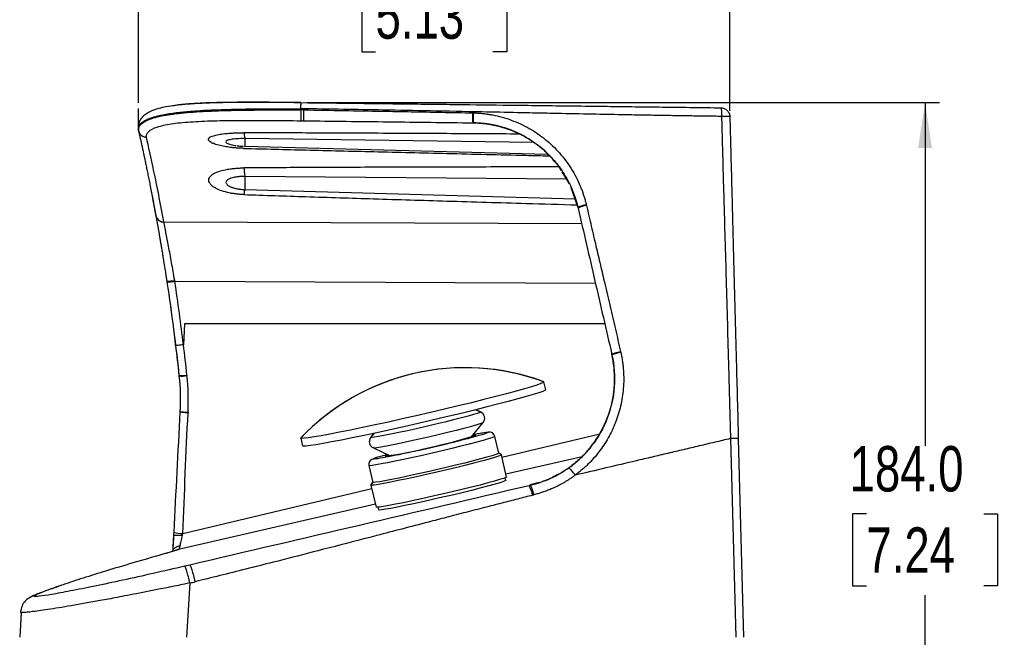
# Model space of a CAD drawing. Header units: millimetres. Extents: x 0 to 1118, y 0 to 864.
# Tile 53 of 67: x 761 to 978, y 445 to 581. Entities that reach past the tile are written whole.
import ezdxf

# ---------------------------------------------------------------- set-up
doc = ezdxf.new("R2010")
doc.units = ezdxf.units.MM
doc.layers.add('DIMENSIONS', color=140, linetype='Continuous', lineweight=25)
doc.styles.add('SLDTEXTSTYLE0', font='TXT', dxfattribs={"width": 0.75})
doc.dimstyles.new('SLDDIMSTYLE0', dxfattribs={"dimtxt": 10, "dimasz": 10, "dimexe": 0, "dimexo": 0.0625, "dimgap": 2.5, "dimtad": 0, "dimtih": 1, "dimtoh": 1, "dimdec": 1, "dimrnd": 1e-09, "dimzin": 4, "dimdsep": 46, "dimtxsty": 'SLDTEXTSTYLE0', "dimsah": 1, "dimcen": 0.09, "dimadec": 0, "dimazin": 1, "dimtfac": 1, "dimtdec": 1, "dimtofl": 0, "dimtmove": 0, "dimatfit": 3, "dimfxl": 0, "dimfrac": 2, "dimtolj": 1, "dimtzin": 12, "dimarcsym": 0})
doc.dimstyles.new('SLDDIMSTYLE2', dxfattribs={"dimtxt": 10, "dimasz": 10, "dimexe": 0, "dimexo": 0.0625, "dimgap": 2.5, "dimtad": 0, "dimtih": 1, "dimtoh": 1, "dimdec": 1, "dimrnd": 1e-09, "dimzin": 12, "dimdsep": 46, "dimtxsty": 'SLDTEXTSTYLE0', "dimsah": 1, "dimcen": 0.09, "dimadec": 0, "dimazin": 3, "dimtfac": 1, "dimtdec": 1, "dimtofl": 0, "dimtmove": 0, "dimatfit": 3, "dimfxl": 0, "dimfrac": 2, "dimtolj": 1, "dimtzin": 12, "dimarcsym": 0})

# ---------------------------------------------------------------- blocks, each defined once
blk = doc.blocks.new('_D_14')
at = {"layer": 'DIMENSIONS'}
for p, q in [((787.2, 562.44), (787.2, 591.2)), ((917.45, 560.64), (917.45, 591.2)), ((787.2, 588.03), (831.27, 588.03)), ((839.39, 589.5), (836.35, 589.5)), ((836.35, 589.5), (836.35, 573.63)), ((865.26, 589.5), (868.3, 589.5)), ((868.3, 589.5), (868.3, 573.63)), ((917.45, 588.03), (873.38, 588.03)), ((836.35, 573.63), (839.39, 573.63)), ((868.3, 573.63), (865.26, 573.63))]:
    blk.add_line(p, q, dxfattribs=at)
for points in [[(787.2, 588.03), (797.2, 586.49), (797.2, 589.57)], [(917.45, 588.03), (907.45, 589.57), (907.45, 586.49)]]:
    blk.add_solid(points, dxfattribs=at)
at = {"layer": 'DIMENSIONS', "char_height": 10, "attachment_point": 1, "style": 'SLDTEXTSTYLE0'}
for s, insert in [('130.2', (835.7, 604.42)), ('5.13', (839.39, 586.52))]:
    blk.add_mtext(s, dxfattribs=dict(at, insert=insert))
blk = doc.blocks.new('_D_15')
at = {"layer": 'DIMENSIONS'}
for p, q in [((824.24, 562.45), (963.63, 562.45)), ((960.46, 562.45), (960.46, 486.88)), ((947.53, 471.92), (944.48, 471.92)), ((944.48, 471.92), (944.48, 456.04)), ((973.39, 471.92), (976.43, 471.92)), ((976.43, 471.92), (976.43, 456.04)), ((944.48, 456.04), (947.53, 456.04)), ((976.43, 456.04), (973.39, 456.04)), ((960.46, 378.43), (960.46, 454.01)), ((919.72, 378.43), (963.63, 378.43))]:
    blk.add_line(p, q, dxfattribs=at)
for points in [[(960.46, 562.45), (958.92, 552.45), (961.99, 552.45)], [(960.46, 378.43), (961.99, 388.43), (958.92, 388.43)]]:
    blk.add_solid(points, dxfattribs=at)
at = {"layer": 'DIMENSIONS', "char_height": 10, "attachment_point": 1, "style": 'SLDTEXTSTYLE0'}
for s, insert in [('184.0', (943.83, 486.84)), ('7.24', (947.53, 468.93))]:
    blk.add_mtext(s, dxfattribs=dict(at, insert=insert))

msp = doc.modelspace()

# ---------------------------------------------------------------- linework, layer by layer
for p, q in [((822.97, 562.46), (822.95, 562.4)), ((823.53, 560.85), (822.92, 560.86)), ((822.98, 558.46), (823.59, 558.45)), ((787.17, 556.92), (787.14, 556.7)), ((874.11, 553.68), (810.58, 554.54)), ((810.38, 552.38), (810.39, 552.41)), ((810.54, 552.73), (810.55, 552.76)), ((810.58, 552.83), (877.3, 551.08)), ((880.33, 547.49), (879.84, 548.31)), ((882.09, 544.58), (880.5, 547.22)), ((881.6, 545.61), (810.58, 546.21)), ((810.58, 543.31), (883.38, 541.3)), ((883.9, 539.64), (882.47, 543.77)), ((790.28, 541.35), (791.02, 537.41)), ((883.97, 539.41), (884.02, 539.21)), ((883.97, 539.41), (883.97, 539.41)), ((791.02, 537.41), (791.08, 537.07)), ((884.82, 535.76), (792.77, 536.15)), ((887.85, 522.61), (795.18, 523.06)), ((797.32, 513.73), (797.08, 509.12)), ((889.9, 513.73), (797.32, 513.73)), ((796.08, 502.4), (796.09, 502.28)), ((797.84, 502.47), (797.85, 502.35)), ((876.45, 501), (876.5, 500.97)), ((876.89, 499.25), (876.5, 500.97)), ((861.48, 494.82), (862.54, 494.34)), ((862.53, 494.35), (861.49, 494.82)), ((798.09, 494.27), (798.09, 494.14)), ((862.53, 494.35), (862.54, 494.34)), ((860.46, 488.83), (863.07, 492)), ((822.91, 488.59), (822.93, 488.64)), ((822.91, 488.59), (823.3, 486.87)), ((839.09, 489.65), (838.36, 488.77)), ((838.36, 488.75), (839.1, 489.65)), ((838.36, 488.75), (838.37, 488.78)), ((866.53, 485.27), (865.67, 488.97)), ((867.24, 484.38), (888.77, 489.52)), ((917.58, 488.48), (918.73, 444.73)), ((919.31, 488.43), (920.45, 444.73)), ((838.91, 486.42), (842.65, 484.72)), ((867.11, 484.91), (866.52, 485.28)), ((867.13, 484.89), (866.53, 485.27)), ((867.11, 484.91), (867.13, 484.89)), ((868.25, 480.02), (867.13, 484.89)), ((884.91, 484.5), (868.11, 480.64)), ((837.9, 482.55), (838.76, 478.85)), ((868.07, 479.26), (867.93, 479.84)), ((796.93, 467.6), (838.55, 477.53)), ((838.76, 478.85), (838.38, 478.25)), ((838.38, 478.25), (838.39, 478.27)), ((838.38, 478.25), (839.51, 473.38)), ((838.75, 478.86), (838.39, 478.27)), ((873.24, 478.11), (873.49, 478.17)), ((875.42, 478.81), (873.46, 478.27)), ((873.49, 478.17), (873.46, 478.27)), ((874, 476.02), (874.24, 476.08)), ((839.35, 474.04), (795.98, 464.09)), ((839.87, 473.36), (840.01, 472.78)), ((794.87, 466.94), (794.83, 466.3)), ((794.94, 467.13), (794.88, 467.12)), ((795.62, 463.97), (795.6, 463.96)), ((795.69, 464), (795.98, 464.09)), ((798.49, 460.65), (797.38, 460.39)), ((798.51, 456.7), (797.72, 444.73)), ((764.13, 453.95), (764.04, 453.91)), ((764.65, 454.11), (764.06, 453.87)), ((764.15, 453.91), (764.73, 454.14)), ((764.73, 454.14), (764.65, 454.11)), ((761.35, 450.22), (761, 444.74)), ((761.34, 450.1), (761, 444.74)), ((761.26, 450.24), (761.2, 450.15))]:
    msp.add_line(p, q)
at = {"flags": 128}
for points in [[(876.5, 500.97), (876.34, 500.82), (875.82, 500.59), (874.95, 500.28), (873.74, 499.9), (872.21, 499.45), (870.36, 498.93), (868.24, 498.36), (865.87, 497.74), (863.28, 497.08), (860.51, 496.39), (857.59, 495.68), (854.56, 494.95), (851.47, 494.23), (848.36, 493.51), (845.26, 492.8), (842.22, 492.13), (839.28, 491.49), (836.49, 490.89), (833.87, 490.35), (831.47, 489.87), (829.31, 489.45), (827.43, 489.1), (825.85, 488.84), (824.6, 488.65), (823.68, 488.54), (823.11, 488.52), (822.91, 488.59)], [(876.89, 499.25), (876.74, 499.11), (876.22, 498.88), (875.35, 498.57), (874.14, 498.19), (872.6, 497.73), (870.76, 497.22), (868.64, 496.65), (866.27, 496.03), (863.68, 495.37), (860.91, 494.68), (857.99, 493.97), (854.96, 493.24), (851.87, 492.51), (848.75, 491.79), (845.65, 491.09), (842.62, 490.42), (839.68, 489.78), (836.88, 489.18), (834.27, 488.64), (831.86, 488.15), (829.71, 487.74), (827.83, 487.39), (826.25, 487.12), (824.99, 486.94), (824.08, 486.83), (823.51, 486.81), (823.3, 486.87)], [(862.54, 494.34), (862.38, 494.23), (861.85, 494.03), (860.97, 493.76), (859.78, 493.42), (858.3, 493.03), (856.58, 492.59), (854.68, 492.11), (852.64, 491.63), (850.55, 491.13), (848.44, 490.65), (846.4, 490.2), (844.49, 489.79), (842.75, 489.43), (841.25, 489.14), (840.02, 488.92), (839.12, 488.78), (838.56, 488.72), (838.36, 488.75)], [(863.07, 492), (862.91, 491.91), (862.38, 491.71), (861.51, 491.44), (860.31, 491.1), (858.83, 490.71), (857.12, 490.27), (855.21, 489.8), (853.18, 489.31), (851.08, 488.82), (848.98, 488.34), (846.94, 487.89), (845.02, 487.47), (843.28, 487.12), (841.78, 486.82), (840.56, 486.6), (839.65, 486.46), (839.09, 486.4), (838.91, 486.42)], [(865.67, 488.97), (865.52, 488.85), (865.02, 488.67), (864.21, 488.4), (863.08, 488.08), (861.68, 487.69), (860.04, 487.26), (858.19, 486.8), (856.18, 486.3), (854.07, 485.8), (851.9, 485.29), (849.72, 484.79), (847.6, 484.32), (845.58, 483.88), (843.71, 483.49), (842.05, 483.16), (840.62, 482.89), (839.46, 482.69), (838.62, 482.56), (838.09, 482.52), (837.9, 482.55)], [(861.5, 489.24), (861.3, 489.26), (860.76, 489.2)], [(867.13, 484.89), (866.97, 484.78), (866.46, 484.58), (865.61, 484.31), (864.45, 483.97), (863, 483.58), (861.29, 483.13), (859.38, 482.65), (857.3, 482.13), (855.11, 481.61), (852.87, 481.08), (850.62, 480.57), (848.42, 480.08), (846.33, 479.63), (844.4, 479.23), (842.67, 478.88), (841.19, 478.6), (840, 478.39), (839.12, 478.26), (838.58, 478.22), (838.38, 478.25)], [(866.53, 485.27), (866.37, 485.15), (865.88, 484.96), (865.06, 484.7), (863.94, 484.38), (862.54, 483.99), (860.89, 483.56), (859.04, 483.1), (857.04, 482.6), (854.92, 482.1), (852.75, 481.59), (850.58, 481.09), (848.45, 480.62), (846.43, 480.18), (844.57, 479.79), (842.9, 479.46), (841.47, 479.19), (840.32, 478.99), (839.47, 478.86), (838.94, 478.82), (838.76, 478.85)], [(842.22, 484.91), (841.71, 484.73), (841.53, 484.62)], [(868.25, 480.02), (868.09, 479.91), (867.58, 479.71), (866.73, 479.44), (865.57, 479.1), (864.12, 478.71), (862.42, 478.26), (860.5, 477.78), (858.43, 477.27), (856.24, 476.74), (853.99, 476.22), (851.74, 475.7), (849.54, 475.21), (847.45, 474.76), (845.52, 474.36), (843.8, 474.01), (842.32, 473.73), (841.12, 473.52), (840.25, 473.4), (839.7, 473.35), (839.51, 473.38)], [(868.07, 479.26), (867.91, 479.15), (867.41, 478.96), (866.59, 478.69), (865.45, 478.36), (864.03, 477.98), (862.37, 477.54), (860.5, 477.07), (858.48, 476.57), (856.34, 476.06), (854.15, 475.55), (851.95, 475.04), (849.8, 474.57), (847.76, 474.13), (845.88, 473.73), (844.19, 473.39), (842.75, 473.12), (841.58, 472.92), (840.73, 472.79), (840.2, 472.75), (840.01, 472.78)], [(795.92, 464.07), (795.6, 463.96), (795.6, 463.96)]]:
    msp.add_lwpolyline(points, dxfattribs=at)
for centre, radius, start, end in [((886.59, 534.41), 5.44, 97.7257, 118.1825), ((792.63, 537.85), 1.66, 193.3339, 274.5646), ((792.64, 537.81), 1.66, 193.3358, 274.5746), ((793.91, 528.6), 5.43, 264.5274, 283.0974), ((895.18, 497.07), 10.53, 99.6603, 110.632), ((859.1, 454.11), 50, 69.691, 136.3243), ((859.11, 454.06), 50.02, 69.6576, 103.0088), ((796.71, 508.97), 6.6, 264.5098, 279.836), ((796.72, 508.84), 6.59, 264.4889, 279.8283), ((859.11, 454.06), 50.02, 103.0064, 136.3576), ((861.92, 492.97), 1.5, 13.3919, 65.5295), ((839.51, 487.8), 1.5, 140.4851, 193.3837), ((824.25, 604.96), 121.58, 278.1714, 287.8439), ((864.5, 488.7), 1.2, 13.0242, 103.0242), ((839.07, 482.82), 1.2, 102.9911, 192.991), ((867.71, 474.94), 6.37, 9.7663, 29.8136), ((796.69, 473.95), 6.35, 253.7509, 272.1221)]:
    msp.add_arc(centre, radius, start, end)
for points, knots in [([(816.52, 562.47), (814.8, 562.48), (811.4, 562.5), (806.81, 562.47), (802.49, 562.37), (798.71, 562.18), (795.58, 561.89), (793.33, 561.56), (791.76, 561.21), (790.49, 560.82), (789.39, 560.34), (788.41, 559.7), (787.64, 558.89), (787.12, 557.89), (787.14, 557.13), (787.16, 556.75)], [0, 0, 0, 0, 0.105521, 0.208676, 0.302753, 0.413957, 0.508903, 0.587504, 0.649674, 0.699254, 0.757619, 0.809459, 0.86834, 0.934277, 1, 1, 1, 1]), ([(822.97, 562.46), (821.51, 562.47), (818.56, 562.5), (814.21, 562.53), (809.94, 562.53), (805.85, 562.49), (802.01, 562.39), (798.58, 562.19), (796.13, 561.99), (795.04, 561.79), (794.75, 561.74)], [0, 0, 0, 0, 0.127914, 0.258411, 0.391491, 0.528645, 0.668057, 0.808997, 0.950357, 1, 1, 1, 1]), ([(796.97, 562.02), (796.88, 562.01), (796.56, 561.99), (796.28, 561.94), (796.07, 561.91)], [0, 0, 0, 0, 0.268934, 1, 1, 1, 1]), ([(822.95, 562.42), (820.88, 562.44), (818.69, 562.47), (816.63, 562.47), (816.52, 562.47)], [0, 0, 0, 0, 0.94757, 1, 1, 1, 1]), ([(822.95, 562.4), (822.95, 562.4), (822.94, 562.37), (822.91, 562.13), (822.88, 561.7), (822.87, 561.31), (822.86, 561.12)], [0, 0, 0, 0, 0.078921, 0.3837952, 0.6960945, 1, 1, 1, 1]), ([(822.97, 562.46), (827.2, 562.41), (834.79, 562.32), (844.3, 562.2), (851.48, 562.12), (859.19, 562.03), (867.17, 561.93), (875.23, 561.83), (881.62, 561.75), (887.91, 561.67), (894.25, 561.59), (900.32, 561.51), (905.34, 561.45), (909.35, 561.4), (912.43, 561.36), (914.46, 561.33), (915.48, 561.32)], [0, 0, 0, 0, 0.137134, 0.246337, 0.308279, 0.370049, 0.49657, 0.567236, 0.63136, 0.703631, 0.771089, 0.836829, 0.900213, 0.933859, 0.96712, 1, 1, 1, 1]), ([(787.18, 556.3), (787.17, 556.34), (787.16, 556.43), (787.14, 556.56), (787.14, 556.69), (787.15, 556.82), (787.17, 556.95), (787.21, 557.08), (787.25, 557.22), (787.31, 557.35), (787.39, 557.48), (787.48, 557.61), (787.58, 557.74), (787.71, 557.87), (787.85, 558), (788, 558.12), (788.17, 558.25), (788.37, 558.38), (788.58, 558.5), (788.81, 558.62), (789.06, 558.74), (789.4, 558.9), (789.9, 559.09), (790.6, 559.31), (791.48, 559.55), (793.01, 559.89), (794.88, 560.18), (797.45, 560.46), (799.95, 560.67), (803.02, 560.84), (806.05, 560.95), (808.46, 561.01), (810.22, 561.04), (811.37, 561.06), (812.53, 561.08), (813.69, 561.09), (814.85, 561.1), (816.01, 561.11), (817.17, 561.12), (818.32, 561.12), (819.47, 561.12), (820.61, 561.12), (821.74, 561.12), (822.49, 561.12), (822.86, 561.12)], [0, 0, 0, 0, 0.010271, 0.020738, 0.031401, 0.04226, 0.053313, 0.064562, 0.076004, 0.087639, 0.099466, 0.111485, 0.123695, 0.136097, 0.148691, 0.161478, 0.174457, 0.18763, 0.200996, 0.214555, 0.228308, 0.242253, 0.268596, 0.298566, 0.332163, 0.369387, 0.458423, 0.498922, 0.571346, 0.63834, 0.699905, 0.756022, 0.777559, 0.798877, 0.819976, 0.840856, 0.861518, 0.881962, 0.90219, 0.922202, 0.941992, 0.961557, 0.980894, 1, 1, 1, 1]), ([(787.2, 556.23), (787.19, 556.27), (787.18, 556.36), (787.17, 556.48), (787.18, 556.61), (787.19, 556.74), (787.22, 556.86), (787.26, 556.98), (787.3, 557.11), (787.37, 557.23), (787.44, 557.35), (787.53, 557.47), (787.76, 557.76), (788.3, 558.2), (789.2, 558.64), (790.12, 558.98), (791.14, 559.28), (792.65, 559.62), (794.77, 559.96), (797.19, 560.23), (799.88, 560.44), (802.83, 560.6), (805.95, 560.71), (809.23, 560.79), (812.56, 560.83), (815.25, 560.85), (817.17, 560.86), (818.33, 560.86), (819.49, 560.86), (820.64, 560.86), (821.79, 560.86), (822.55, 560.86), (822.92, 560.86)], [0, 0, 0, 0, 0.010267, 0.020645, 0.031136, 0.041739, 0.052454, 0.063281, 0.074221, 0.085274, 0.096438, 0.107715, 0.119103, 0.178018, 0.242361, 0.272877, 0.305552, 0.369576, 0.434219, 0.499191, 0.564175, 0.628853, 0.695008, 0.756262, 0.819617, 0.880057, 0.90054, 0.920836, 0.940937, 0.960836, 0.980526, 1, 1, 1, 1]), ([(915.61, 559.42), (915.07, 559.43), (913.98, 559.44), (912.35, 559.47), (910.7, 559.49), (909.04, 559.51), (907.37, 559.54), (905.7, 559.57), (904.01, 559.59), (902.31, 559.62), (900.61, 559.65), (898.89, 559.68), (897.17, 559.71), (895.43, 559.74), (892.1, 559.8), (886.75, 559.9), (880.54, 560.03), (875.05, 560.14), (869.53, 560.26), (861.65, 560.42), (851.78, 560.62), (841.59, 560.81), (832.08, 560.98), (826.01, 561.07), (822.86, 561.12)], [0, 0, 0, 0, 0.017577, 0.035257, 0.053038, 0.07092, 0.088901, 0.106982, 0.125162, 0.143443, 0.161825, 0.180309, 0.198896, 0.21759, 0.236392, 0.306659, 0.390205, 0.437194, 0.48415, 0.568695, 0.692024, 0.803753, 0.898184, 1, 1, 1, 1]), ([(822.92, 560.86), (822.92, 560.87), (822.92, 560.89), (822.91, 560.93), (822.89, 560.99), (822.88, 561.04), (822.87, 561.09), (822.87, 561.11), (822.86, 561.12)], [0, 0, 0, 0, 0.107645, 0.246895, 0.49437, 0.745318, 0.889964, 1, 1, 1, 1]), ([(822.92, 560.86), (822.92, 560.63), (822.91, 560.35), (822.91, 559.78), (822.91, 559.48), (822.92, 558.98), (822.93, 558.78), (822.95, 558.52), (822.97, 558.47), (822.98, 558.46)], [0, 0, 0, 0, 0.25, 0.25, 0.5, 0.5, 0.75, 0.75, 1, 1, 1, 1]), ([(823.53, 560.85), (823.53, 560.62), (823.52, 560.34), (823.52, 559.77), (823.52, 559.48), (823.53, 558.97), (823.54, 558.77), (823.56, 558.51), (823.58, 558.46), (823.59, 558.45)], [0, 0, 0, 0, 0.25, 0.25, 0.5, 0.5, 0.75, 0.75, 1, 1, 1, 1]), ([(823.53, 560.85), (826.52, 560.8), (832.28, 560.71), (840.18, 560.58), (847.32, 560.45), (853.99, 560.33), (858.53, 560.24), (860.84, 560.2)], [0, 0, 0, 0, 0.2400375, 0.4634596, 0.635496, 0.8142168, 1, 1, 1, 1]), ([(860.89, 558.01), (860.88, 558.01), (860.87, 558.06), (860.85, 558.28), (860.84, 558.45), (860.83, 558.89), (860.83, 559.16), (860.83, 559.7), (860.83, 559.96), (860.84, 560.2)], [0, 0, 0, 0, 0.25, 0.25, 0.5, 0.5, 0.75, 0.75, 1, 1, 1, 1]), ([(860.93, 560.19), (860.93, 559.97), (860.92, 559.71), (860.92, 559.18), (860.92, 558.91), (860.93, 558.46), (860.94, 558.28), (860.96, 558.06), (860.97, 558.01), (860.98, 558.01)], [0, 0, 0, 0, 0.25, 0.25, 0.5, 0.5, 0.75, 0.75, 1, 1, 1, 1]), ([(860.93, 560.19), (861.09, 560.19), (861.41, 560.18), (861.88, 560.16), (862.35, 560.12), (862.82, 560.08), (863.29, 560.03), (863.76, 559.97), (864.22, 559.91), (864.69, 559.83), (865.7, 559.65), (867.26, 559.29), (869.32, 558.62), (871.32, 557.79), (873.88, 556.47), (876.86, 554.44), (879.46, 551.95), (881.29, 549.73), (882.52, 547.95), (883.59, 546.07), (884.33, 544.5), (884.81, 543.3), (885.1, 542.5), (885.36, 541.68), (885.6, 540.85), (885.74, 540.29), (885.81, 540.01)], [0, 0, 0, 0, 0.013801, 0.02755, 0.041254, 0.054921, 0.068558, 0.082174, 0.095774, 0.109368, 0.122961, 0.185788, 0.248078, 0.311329, 0.374213, 0.499149, 0.623932, 0.686628, 0.749679, 0.812111, 0.87505, 0.899876, 0.924754, 0.949715, 0.974787, 1, 1, 1, 1]), ([(915.48, 561.32), (915.48, 561.32), (915.49, 561.32), (915.5, 561.3), (915.51, 561.29), (915.52, 561.26), (915.52, 561.22), (915.54, 561.15), (915.56, 561.02), (915.58, 560.79), (915.6, 560.52), (915.61, 560.21), (915.61, 559.87), (915.62, 559.61), (915.61, 559.45), (915.61, 559.42)], [0, 0, 0, 0, 0.041953, 0.083329, 0.124475, 0.165731, 0.207422, 0.24985, 0.370346, 0.499856, 0.611251, 0.736211, 0.844983, 0.972517, 1, 1, 1, 1]), ([(915.48, 561.32), (915.71, 561.31), (915.95, 561.27), (916.43, 561.08), (916.66, 560.93), (916.85, 560.74)], [0, 0, 0, 0, 0.5, 0.5, 1, 1, 1, 1]), ([(916.85, 560.74), (917.05, 560.55), (917.2, 560.32), (917.4, 559.85), (917.44, 559.6), (917.45, 559.37)], [0, 0, 0, 0, 0.5, 0.5, 1, 1, 1, 1]), ([(917.22, 560.22), (917.25, 560.19), (917.33, 560.04), (917.42, 559.75), (917.44, 559.5), (917.45, 559.37)], [0, 0, 0, 0, 0.140583, 0.570292, 1, 1, 1, 1]), ([(788.94, 554.86), (788.85, 555.32), (789.02, 555.74), (789.81, 556.48), (790.44, 556.81), (792.11, 557.36), (793.16, 557.59), (795.61, 557.97), (797.02, 558.11), (800.15, 558.33), (801.87, 558.4), (805.57, 558.5), (807.56, 558.53), (811.72, 558.55), (813.9, 558.54), (818.37, 558.51), (820.67, 558.49), (822.98, 558.46)], [0, 0, 0, 0, 0.125, 0.125, 0.25, 0.25, 0.375, 0.375, 0.5, 0.5, 0.625, 0.625, 0.75, 0.75, 0.875, 0.875, 1, 1, 1, 1]), ([(823.59, 558.45), (829.81, 558.38), (836.02, 558.31), (848.46, 558.16), (854.68, 558.08), (860.89, 558.01)], [0, 0, 0, 0, 0.5, 0.5, 1, 1, 1, 1]), ([(871.13, 555.58), (871.08, 555.6), (870.98, 555.65), (870.82, 555.72), (870.66, 555.8), (870.51, 555.87), (870.35, 555.94), (870.15, 556.03), (869.9, 556.13), (869.62, 556.25), (869.32, 556.37), (869.03, 556.48), (868.54, 556.66), (867.65, 556.96), (866.35, 557.32), (864.94, 557.62), (863.71, 557.81), (862.68, 557.91), (861.76, 557.97), (861.17, 557.98), (860.9, 557.99)], [0, 0, 0, 0, 0.014317, 0.031731, 0.047348, 0.062942, 0.078493, 0.098718, 0.123628, 0.15301, 0.18267, 0.214359, 0.240815, 0.327507, 0.477527, 0.623928, 0.736445, 0.833377, 0.921226, 1, 1, 1, 1]), ([(860.98, 558.01), (861.15, 558), (861.47, 558), (861.95, 557.97), (862.4, 557.94), (862.82, 557.91), (863.22, 557.87), (863.59, 557.82), (863.94, 557.78), (864.26, 557.73), (864.56, 557.68), (864.83, 557.63), (865.08, 557.59), (865.3, 557.55), (865.5, 557.5), (865.67, 557.47), (865.82, 557.44), (865.94, 557.41), (866.04, 557.38), (866.12, 557.37), (866.59, 557.26), (867.45, 557.02), (868.56, 556.66), (869.38, 556.35), (869.9, 556.14), (870.24, 555.99), (870.58, 555.84), (870.86, 555.7), (871.06, 555.61), (871.13, 555.58)], [0, 0, 0, 0, 0.047507, 0.092651, 0.135428, 0.175839, 0.213884, 0.249563, 0.282878, 0.313829, 0.342418, 0.368644, 0.392509, 0.414012, 0.433154, 0.449935, 0.464355, 0.476415, 0.486115, 0.493455, 0.498435, 0.624149, 0.74983, 0.830675, 0.875539, 0.909297, 0.937994, 0.979325, 1, 1, 1, 1]), ([(917.45, 559.37), (917.45, 559.37), (917.45, 559.37), (917.44, 559.38), (917.42, 559.39), (917.38, 559.39), (917.32, 559.4), (917.25, 559.4), (917.17, 559.42), (917.07, 559.42), (916.94, 559.43), (916.78, 559.43), (916.63, 559.43), (916.5, 559.42), (916.28, 559.42), (916.04, 559.42), (915.83, 559.42), (915.72, 559.42), (915.66, 559.42), (915.62, 559.42), (915.61, 559.42)], [0, 0, 0, 0, 0.0297332, 0.0599562, 0.1209177, 0.1823359, 0.2437283, 0.3052328, 0.3675915, 0.3993575, 0.4944664, 0.5887009, 0.6210761, 0.6843254, 0.747647, 0.8740954, 0.9371764, 0.9686196, 0.988479, 1, 1, 1, 1]), ([(915.61, 559.42), (915.66, 557.63), (915.77, 553.72), (915.94, 547.36), (916.16, 539.77), (916.4, 531.29), (916.75, 518.79), (917.09, 506.84), (917.39, 495.58), (917.52, 490.8), (917.58, 488.48)], [0, 0, 0, 0, 0.075584, 0.1653252, 0.269225, 0.3965589, 0.5238858, 0.7978232, 0.9019869, 1, 1, 1, 1]), ([(917.45, 559.37), (917.51, 556.91), (917.65, 551.57), (917.83, 544.82), (918.05, 536.61), (918.37, 524.05), (918.82, 507.16), (919.16, 494.18), (919.31, 488.43)], [0, 0, 0, 0, 0.104009, 0.225788, 0.285636, 0.451179, 0.75683, 1, 1, 1, 1]), ([(787.18, 556.3), (787.15, 556.43), (787.12, 556.58), (787.14, 556.73), (787.14, 556.75)], [0, 0, 0, 0, 0.886764, 1, 1, 1, 1]), ([(787.17, 557.07), (787.15, 556.94), (787.12, 556.69), (787.16, 556.43), (787.18, 556.3)], [0, 0, 0, 0, 0.479997, 1, 1, 1, 1]), ([(787.2, 556.23), (787.24, 556.04), (787.32, 555.84), (787.55, 555.49), (787.7, 555.33), (788.03, 555.09), (788.22, 555), (788.58, 554.88), (788.77, 554.86), (788.94, 554.86)], [0, 0, 0, 0, 0.25, 0.25, 0.5, 0.5, 0.75, 0.75, 1, 1, 1, 1]), ([(787.21, 556.16), (787.24, 556.06), (787.28, 555.86), (787.35, 555.55), (787.42, 555.23), (787.5, 554.89), (787.57, 554.54), (787.65, 554.18), (787.74, 553.81), (787.82, 553.42), (787.91, 553.02), (788, 552.6), (788.09, 552.18), (788.18, 551.74), (788.28, 551.28), (788.38, 550.81), (788.48, 550.33), (788.59, 549.83), (788.69, 549.32), (788.8, 548.8), (788.91, 548.25), (789.03, 547.7), (789.15, 547.13), (789.26, 546.54), (789.39, 545.94), (789.51, 545.32), (789.64, 544.69), (789.76, 544.04), (789.89, 543.38), (790.03, 542.7), (790.16, 542), (790.3, 541.29), (790.44, 540.56), (790.58, 539.81), (790.72, 539.05), (790.86, 538.27), (790.96, 537.74), (791.01, 537.47)], [0, 0, 0, 0, 0.025996, 0.052143, 0.078443, 0.104895, 0.131498, 0.158253, 0.185159, 0.212216, 0.239425, 0.266785, 0.294297, 0.32196, 0.349775, 0.377742, 0.40586, 0.434129, 0.462549, 0.491122, 0.519845, 0.54872, 0.577746, 0.606924, 0.636253, 0.665733, 0.695365, 0.725147, 0.755081, 0.785167, 0.815403, 0.845792, 0.876331, 0.907022, 0.937864, 0.968857, 1, 1, 1, 1]), ([(788.95, 554.79), (788.76, 554.79), (788.57, 554.82), (788.19, 554.95), (788, 555.04), (787.68, 555.3), (787.54, 555.46), (787.33, 555.8), (787.25, 555.98), (787.21, 556.16)], [0, 0, 0, 0, 0.25, 0.25, 0.5, 0.5, 0.75, 0.75, 1, 1, 1, 1]), ([(810.38, 552.38), (810.28, 552.38), (810.08, 552.39), (809.78, 552.4), (809.48, 552.41), (809.18, 552.43), (808.88, 552.45), (808.57, 552.47), (808.27, 552.5), (807.96, 552.53), (807.66, 552.56), (807.06, 552.64), (806.05, 552.79), (804.78, 553.06), (803.78, 553.38), (803.08, 553.71), (802.67, 554.03), (802.53, 554.36), (802.67, 554.67), (803.08, 554.95), (803.78, 555.21), (804.78, 555.44), (806.05, 555.62), (807.12, 555.71), (807.86, 555.75), (808.37, 555.78), (808.87, 555.79), (809.38, 555.81), (809.88, 555.81), (810.21, 555.81), (810.38, 555.81)], [0, 0, 0, 0, 0.011849, 0.023841, 0.035976, 0.048254, 0.060675, 0.073243, 0.085957, 0.098822, 0.111839, 0.125012, 0.178062, 0.250093, 0.323199, 0.375119, 0.439615, 0.500005, 0.560423, 0.624889, 0.676918, 0.749921, 0.822036, 0.874994, 0.896866, 0.918309, 0.939336, 0.959957, 0.980177, 1, 1, 1, 1]), ([(871.15, 555.53), (865.79, 555.56), (855.06, 555.62), (839.36, 555.7), (824.47, 555.76), (814.94, 555.8), (810.38, 555.81)], [0, 0, 0, 0, 0.264499, 0.529608, 0.774775, 1, 1, 1, 1]), ([(866.58, 557.24), (867.4, 557.02), (869.15, 556.54), (870.83, 555.71), (871.73, 555.27)], [0, 0, 0, 0, 0.467351, 1, 1, 1, 1]), ([(871.13, 555.58), (871.19, 555.55), (871.39, 555.45), (871.67, 555.3), (871.99, 555.13), (872.34, 554.94), (872.83, 554.66), (873.59, 554.2), (874.55, 553.55), (875.61, 552.75), (877.31, 551.31), (878.62, 549.92), (879.6, 548.67), (879.84, 548.35), (880.1, 548), (880.38, 547.6), (880.67, 547.17), (880.97, 546.69), (881.29, 546.17), (881.61, 545.61), (881.93, 545), (882.26, 544.35), (882.58, 543.65), (882.89, 542.9), (883.19, 542.1), (883.48, 541.25), (883.75, 540.35), (883.9, 539.73), (883.97, 539.41)], [0, 0, 0, 0, 0.01027, 0.03076, 0.044991, 0.061727, 0.085973, 0.124084, 0.186636, 0.249188, 0.311906, 0.499225, 0.516, 0.53471, 0.555353, 0.577932, 0.602446, 0.628895, 0.657282, 0.687605, 0.719865, 0.754064, 0.790202, 0.828279, 0.868297, 0.910256, 0.954158, 1, 1, 1, 1]), ([(872.13, 555.06), (872.09, 555.08), (872, 555.13), (871.88, 555.2), (871.75, 555.26), (871.62, 555.33), (871.5, 555.39), (871.4, 555.44), (871.31, 555.49), (871.25, 555.52), (871.19, 555.55), (871.15, 555.57), (871.13, 555.58)], [0, 0, 0, 0, 0.125412, 0.252942, 0.378716, 0.504065, 0.631604, 0.752795, 0.814544, 0.876713, 0.938345, 1, 1, 1, 1]), ([(792.76, 536.2), (791.97, 540.48), (791.23, 544.19), (789.93, 550.41), (789.37, 552.91), (788.95, 554.79)], [0, 0, 0, 0, 0.5, 0.5, 1, 1, 1, 1]), ([(810.58, 554.54), (810, 554.53), (808.86, 554.51), (807.48, 554.36), (806.6, 554.12), (806.31, 553.83), (806.61, 553.5), (807.4, 553.2), (808.24, 553.06), (808.64, 553)], [0, 0, 0, 0, 0.162828, 0.317205, 0.459208, 0.594741, 0.73029, 0.872326, 1, 1, 1, 1]), ([(810.58, 554.54), (810.58, 554.01), (810.58, 553.02), (810.58, 552.93), (810.58, 552.88)], [0, 0, 0, 0, 0.5320591, 1, 1, 1, 1]), ([(879.65, 548.58), (878.58, 549.84), (876.42, 552.4), (873.57, 554.17), (872.13, 555.06)], [0, 0, 0, 0, 0.4941179, 1, 1, 1, 1]), ([(808.73, 552.99), (809.05, 552.95), (809.56, 552.87), (810.07, 552.86), (810.26, 552.85)], [0, 0, 0, 0, 0.636938, 1, 1, 1, 1]), ([(810.38, 552.38), (814.94, 552.26), (824.48, 552.02), (839.4, 551.65), (855.53, 551.26), (868.41, 550.95), (875.91, 550.78), (877.63, 550.74)], [0, 0, 0, 0, 0.203753, 0.425568, 0.665445, 0.923388, 1, 1, 1, 1]), ([(810.37, 542.21), (810.28, 542.21), (810.08, 542.22), (809.78, 542.23), (809.49, 542.26), (809.19, 542.28), (808.89, 542.31), (808.59, 542.35), (808.29, 542.39), (807.99, 542.43), (807.69, 542.48), (807.09, 542.59), (806.09, 542.83), (804.83, 543.25), (803.84, 543.77), (803.15, 544.3), (802.75, 544.83), (802.61, 545.39), (802.75, 545.93), (803.15, 546.42), (803.85, 546.89), (804.84, 547.32), (806.09, 547.66), (807.15, 547.84), (807.88, 547.93), (808.39, 547.98), (808.89, 548.02), (809.39, 548.05), (809.88, 548.07), (810.21, 548.07), (810.38, 548.07)], [0, 0, 0, 0, 0.011849, 0.02384, 0.035975, 0.048253, 0.060675, 0.073243, 0.085959, 0.098824, 0.111843, 0.125017, 0.17807, 0.250101, 0.32323, 0.375124, 0.439625, 0.500005, 0.560428, 0.624884, 0.676978, 0.749914, 0.822119, 0.874988, 0.896871, 0.918321, 0.939351, 0.95997, 0.980186, 1, 1, 1, 1]), ([(879.85, 548.31), (877.37, 548.3), (869.09, 548.29), (855.44, 548.26), (839.32, 548.22), (824.43, 548.16), (814.92, 548.1), (810.38, 548.07)], [0, 0, 0, 0, 0.107232, 0.357206, 0.589325, 0.803588, 1, 1, 1, 1]), ([(810.58, 546.21), (810.51, 546.21), (810.36, 546.21), (810.14, 546.2), (809.93, 546.19), (809.72, 546.18), (809.51, 546.17), (809.3, 546.15), (809.09, 546.13), (808.71, 546.08), (808.16, 545.98), (807.54, 545.81), (807.05, 545.61), (806.71, 545.39), (806.49, 545.14), (806.42, 544.88), (806.5, 544.62), (806.71, 544.35), (807.06, 544.1), (807.56, 543.86), (808.17, 543.65), (808.78, 543.51), (809.3, 543.42), (809.71, 543.36), (810.14, 543.33), (810.44, 543.31), (810.58, 543.31)], [0, 0, 0, 0, 0.0173, 0.034518, 0.051669, 0.068769, 0.085833, 0.102877, 0.119916, 0.136966, 0.202441, 0.266651, 0.327075, 0.385993, 0.443912, 0.499934, 0.558211, 0.613898, 0.675165, 0.733297, 0.799484, 0.863056, 0.897158, 0.931002, 0.965539, 1, 1, 1, 1]), ([(810.58, 546.21), (810.58, 545.44), (810.58, 544.8), (810.58, 543.82), (810.58, 543.48), (810.58, 543.31)], [0, 0, 0, 0, 0.5, 0.5, 1, 1, 1, 1]), ([(810.37, 542.21), (814.93, 542.06), (824.46, 541.74), (839.37, 541.27), (855.54, 540.77), (870.49, 540.33), (880.05, 540.05), (883.81, 539.94)], [0, 0, 0, 0, 0.186183, 0.38933, 0.609442, 0.846522, 1, 1, 1, 1]), ([(883.97, 539.41), (883.97, 539.43), (884, 539.46), (884.17, 539.54), (884.31, 539.6), (884.67, 539.71), (884.89, 539.78), (885.35, 539.9), (885.59, 539.96), (885.81, 540.01)], [0, 0, 0, 0, 0.25, 0.25, 0.5, 0.5, 0.75, 0.75, 1, 1, 1, 1]), ([(884.02, 539.21), (885.25, 533.87), (886.49, 528.52), (888.96, 517.81), (890.2, 512.45), (891.44, 507.09)], [0, 0, 0, 0, 0.5, 0.5, 1, 1, 1, 1]), ([(885.86, 539.8), (886.04, 539.04), (886.4, 537.52), (886.92, 535.26), (887.44, 533.05), (888.11, 530.2), (888.92, 526.73), (889.96, 522.3), (891.06, 517.58), (892.22, 512.58), (893, 509.27), (893.38, 507.63)], [0, 0, 0, 0, 0.071645, 0.141927, 0.210819, 0.278293, 0.407643, 0.534136, 0.691726, 0.847094, 1, 1, 1, 1]), ([(791.02, 537.42), (791.03, 537.36), (791.06, 537.22), (791.1, 537), (791.14, 536.77), (791.18, 536.53), (791.23, 536.27), (791.28, 536), (791.33, 535.72), (791.38, 535.42), (791.44, 535.1), (791.5, 534.77), (791.56, 534.42), (791.62, 534.06), (791.69, 533.68), (791.76, 533.29), (791.83, 532.88), (791.9, 532.45), (791.98, 532.01), (792.07, 531.45), (792.19, 530.73), (792.35, 529.8), (792.52, 528.74), (792.74, 527.41), (792.96, 526), (793.17, 524.68), (793.3, 523.79), (793.37, 523.35), (793.39, 523.2)], [0, 0, 0, 0, 0.023956, 0.048348, 0.073176, 0.098438, 0.124133, 0.150263, 0.176828, 0.203826, 0.231258, 0.259124, 0.287424, 0.316157, 0.345323, 0.374922, 0.404955, 0.43542, 0.466319, 0.49765, 0.550043, 0.60934, 0.675537, 0.748631, 0.849148, 0.924551, 0.974838, 1, 1, 1, 1]), ([(795.14, 523.31), (794.92, 524.65), (794.69, 525.96), (794.24, 528.49), (794.01, 529.7), (793.59, 531.93), (793.4, 532.95), (793.05, 534.75), (792.89, 535.53), (792.77, 536.15)], [0, 0, 0, 0, 0.25, 0.25, 0.5, 0.5, 0.75, 0.75, 1, 1, 1, 1]), ([(795.18, 523.06), (794.98, 523.03), (794.76, 523), (794.33, 522.95), (794.12, 522.93), (793.78, 522.9), (793.65, 522.89), (793.48, 522.9), (793.44, 522.91), (793.44, 522.92)], [0, 0, 0, 0, 0.25, 0.25, 0.5, 0.5, 0.75, 0.75, 1, 1, 1, 1]), ([(797.08, 509.12), (796.87, 509.1), (796.65, 509.08), (796.22, 509.04), (796.01, 509.02), (795.67, 509), (795.54, 509), (795.36, 509.01), (795.32, 509.02), (795.32, 509.03)], [0, 0, 0, 0, 0.25, 0.25, 0.5, 0.5, 0.75, 0.75, 1, 1, 1, 1]), ([(891.44, 507.09), (891.43, 507.1), (891.47, 507.12), (891.66, 507.19), (891.82, 507.24), (892.2, 507.34), (892.44, 507.4), (892.92, 507.52), (893.16, 507.58), (893.38, 507.63)], [0, 0, 0, 0, 0.25, 0.25, 0.5, 0.5, 0.75, 0.75, 1, 1, 1, 1]), ([(891.47, 506.93), (891.99, 504.62), (892.16, 502.23), (891.81, 497.52), (891.29, 495.19), (889.6, 490.79), (888.43, 488.72), (885.56, 485), (883.85, 483.36), (881.94, 482)], [0, 0, 0, 0, 0.25, 0.25, 0.5, 0.5, 0.75, 0.75, 1, 1, 1, 1]), ([(893.42, 507.45), (893.45, 507.29), (893.52, 506.97), (893.62, 506.48), (893.71, 505.98), (893.78, 505.49), (893.85, 504.99), (893.91, 504.49), (893.96, 503.99), (894.04, 503), (894.09, 501.5), (894, 499.53), (893.77, 497.57), (893.28, 495.04), (892.34, 491.99), (890.98, 489.15), (889.69, 487.04), (888.62, 485.55), (887.46, 484.13), (886.41, 483.02), (885.52, 482.18), (884.83, 481.57), (884.12, 480.98), (883.63, 480.61), (883.39, 480.42)], [0, 0, 0, 0, 0.016335, 0.032676, 0.049031, 0.065407, 0.081811, 0.09825, 0.114731, 0.131262, 0.196104, 0.26131, 0.325229, 0.389386, 0.514811, 0.637641, 0.698102, 0.758571, 0.818669, 0.878776, 0.909084, 0.939363, 0.969655, 1, 1, 1, 1]), ([(885.19, 484.8), (886.59, 486.23), (887.81, 487.84), (889.82, 491.32), (890.6, 493.19), (891.69, 497.06), (892, 499.07), (892.09, 503.11), (891.89, 505.13), (891.43, 507.1)], [0, 0, 0, 0, 0.25, 0.25, 0.5, 0.5, 0.75, 0.75, 1, 1, 1, 1]), ([(798.09, 494.14), (797.87, 494.15), (797.65, 494.17), (797.21, 494.2), (797, 494.22), (796.65, 494.27), (796.51, 494.29), (796.34, 494.33), (796.3, 494.35), (796.3, 494.36)], [0, 0, 0, 0, 0.25, 0.25, 0.5, 0.5, 0.75, 0.75, 1, 1, 1, 1]), ([(796.31, 494.49), (796.31, 494.47), (796.35, 494.45), (796.52, 494.41), (796.65, 494.39), (797, 494.35), (797.21, 494.33), (797.65, 494.29), (797.88, 494.28), (798.09, 494.27)], [0, 0, 0, 0, 0.25, 0.25, 0.5, 0.5, 0.75, 0.75, 1, 1, 1, 1]), ([(863.26, 493.61), (863.24, 493.66), (863.16, 493.91), (862.86, 494.18), (862.61, 494.31), (862.51, 494.35)], [0, 0, 0, 0, 0.145572, 0.677494, 1, 1, 1, 1]), ([(863.02, 491.94), (863.03, 491.95), (863.1, 492.02), (863.27, 492.26), (863.42, 492.68), (863.46, 493.08), (863.38, 493.28), (863.36, 493.32)], [0, 0, 0, 0, 0.022114, 0.2707402, 0.5711304, 0.9285389, 1, 1, 1, 1]), ([(838.42, 488.83), (838.41, 488.82), (838.33, 488.75), (838.18, 488.51), (838.02, 488.15), (838.03, 487.86), (838.04, 487.74)], [0, 0, 0, 0, 0.027328, 0.334576, 0.705793, 1, 1, 1, 1]), ([(864.23, 489.87), (864.26, 489.75), (862.94, 489.33), (858.21, 488.07), (854.99, 487.28), (848.24, 485.72), (845, 485.02), (840.19, 484.08), (838.83, 483.88), (838.8, 483.99)], [0, 0, 0, 0, 0.25, 0.25, 0.5, 0.5, 0.75, 0.75, 1, 1, 1, 1]), ([(860.93, 489.4), (861.34, 489.48), (862.32, 489.67), (863.35, 489.83), (864.09, 489.92), (864.18, 489.88), (864.23, 489.87)], [0, 0, 0, 0, 0.20062, 0.479547, 0.74734, 1, 1, 1, 1]), ([(917.58, 488.48), (916.43, 488.21), (914.13, 487.67), (910.69, 486.86), (907.24, 486.04), (903.78, 485.23), (900.32, 484.41), (898.01, 483.87), (896.86, 483.6)], [0, 0, 0, 0, 0.166334, 0.332801, 0.499401, 0.666134, 0.833, 1, 1, 1, 1]), ([(919.31, 488.43), (919.31, 488.44), (919.27, 488.45), (919.11, 488.47), (918.98, 488.47), (918.65, 488.48), (918.45, 488.49), (918.02, 488.49), (917.8, 488.48), (917.58, 488.48)], [0, 0, 0, 0, 0.25, 0.25, 0.5, 0.5, 0.75, 0.75, 1, 1, 1, 1]), ([(838.07, 487.45), (838.12, 487.3), (838.22, 486.95), (838.57, 486.59), (838.83, 486.46), (838.93, 486.42)], [0, 0, 0, 0, 0.327752, 0.746258, 1, 1, 1, 1]), ([(838.8, 483.99), (838.84, 484.03), (838.91, 484.1), (839.61, 484.35), (840.61, 484.65), (841.57, 484.92), (841.97, 485.02)], [0, 0, 0, 0, 0.25266, 0.520453, 0.79938, 1, 1, 1, 1]), ([(842.03, 485), (841.94, 484.98), (841.73, 484.93), (841.58, 484.87), (841.49, 484.84)], [0, 0, 0, 0, 0.447791, 1, 1, 1, 1]), ([(885.18, 484.75), (884.54, 484.15), (883.21, 482.9), (881.07, 481.35), (879.54, 480.56), (878.85, 480.2)], [0, 0, 0, 0, 0.336505, 0.698717, 1, 1, 1, 1]), ([(880.97, 481.41), (881.74, 481.91), (883.25, 482.91), (884.55, 484.17), (885.19, 484.8)], [0, 0, 0, 0, 0.506251, 1, 1, 1, 1]), ([(881.94, 482), (880.67, 481.09), (879.32, 480.31), (876.48, 479.03), (875, 478.52), (873.49, 478.17)], [0, 0, 0, 0, 0.5, 0.5, 1, 1, 1, 1]), ([(883.39, 480.42), (883.37, 480.44), (883.31, 480.51), (883.2, 480.67), (883.01, 480.92), (882.74, 481.25), (882.48, 481.55), (882.27, 481.78), (882.13, 481.91), (882.04, 481.97), (882, 482), (881.98, 482), (881.97, 482.01), (881.96, 482.01), (881.95, 482), (881.94, 482)], [0, 0, 0, 0, 0.0242785, 0.0832969, 0.1801926, 0.3185625, 0.4996978, 0.6257117, 0.7499197, 0.8500119, 0.9100423, 0.9326745, 0.9550298, 0.9795278, 1, 1, 1, 1]), ([(873.46, 478.27), (874.1, 478.43), (875.37, 478.74), (877.19, 479.41), (878.78, 480.11), (879.73, 480.65), (880.11, 480.87)], [0, 0, 0, 0, 0.2729966, 0.5477042, 0.8152457, 1, 1, 1, 1]), ([(883.39, 480.42), (883.2, 480.29), (882.86, 480.04), (882.15, 479.56), (881.27, 479), (880.16, 478.37), (879.1, 477.84), (878.09, 477.38), (877.15, 477), (876.19, 476.66), (875.22, 476.35), (874.56, 476.17), (874.24, 476.08)], [0, 0, 0, 0, 0.0666734, 0.1256295, 0.2507255, 0.3756777, 0.5007244, 0.600722, 0.7005003, 0.8002073, 0.8999912, 1, 1, 1, 1]), ([(878.85, 480.2), (878.65, 480.09), (877.78, 479.59), (876.83, 479.28), (876.09, 479.03)], [0, 0, 0, 0, 0.223455, 1, 1, 1, 1]), ([(873.24, 478.11), (860.81, 475.2), (848.36, 472.28), (823.43, 466.47), (810.96, 463.56), (798.49, 460.65)], [0, 0, 0, 0, 0.5, 0.5, 1, 1, 1, 1]), ([(873.49, 478.17), (873.51, 478.16), (873.55, 478.12), (873.65, 477.92), (873.72, 477.76), (873.86, 477.36), (873.94, 477.12), (874.1, 476.61), (874.17, 476.34), (874.24, 476.08)], [0, 0, 0, 0, 0.25, 0.25, 0.5, 0.5, 0.75, 0.75, 1, 1, 1, 1]), ([(874, 476.02), (872.9, 475.74), (870.63, 475.16), (867.09, 474.25), (863.29, 473.27), (859.22, 472.22), (855.1, 471.15), (850.4, 469.93), (845.3, 468.6), (840.12, 467.25), (833.54, 465.54), (825.93, 463.58), (817.7, 461.47), (810.91, 459.76), (805.18, 458.33), (801.44, 457.41), (799.62, 456.97)], [0, 0, 0, 0, 0.044132, 0.091829, 0.143092, 0.197921, 0.256317, 0.309431, 0.388055, 0.462525, 0.51859, 0.653764, 0.769267, 0.850078, 0.926989, 1, 1, 1, 1]), ([(794.91, 467.13), (794.89, 466.81), (794.85, 466.16), (794.79, 465.22), (794.74, 464.33), (794.71, 463.84), (794.7, 463.6)], [0, 0, 0, 0, 0.245752, 0.494597, 0.746195, 1, 1, 1, 1]), ([(796.83, 467.15), (796.58, 467.15), (796.06, 467.17), (795.42, 467.17), (795.01, 467.16), (794.96, 467.14), (794.94, 467.13)], [0, 0, 0, 0, 0.272978, 0.566856, 0.860733, 1, 1, 1, 1]), ([(796.37, 464.91), (796.42, 465.19), (796.49, 465.54), (796.65, 466.3), (796.74, 466.72), (796.83, 467.15)], [0, 0, 0, 0, 0.5, 0.5, 1, 1, 1, 1]), ([(794.83, 466.3), (794.81, 465.76), (794.75, 464.76), (794.71, 463.98), (794.69, 463.63)], [0, 0, 0, 0, 0.5421795, 1, 1, 1, 1]), ([(794.76, 463.74), (794.78, 463.82), (794.83, 464.08), (795.18, 464.45), (795.72, 464.78), (796.16, 464.87), (796.37, 464.91)], [0, 0, 0, 0, 0.138102, 0.435588, 0.728016, 1, 1, 1, 1]), ([(795.98, 464.09), (796.07, 464.12), (796.15, 464.21), (796.28, 464.49), (796.33, 464.68), (796.37, 464.91)], [0, 0, 0, 0, 0.5, 0.5, 1, 1, 1, 1]), ([(793.36, 463.25), (791.09, 462.6), (786.56, 461.3), (780.65, 459.54), (775.49, 457.94), (771.92, 456.78), (770.34, 456.22), (769.94, 456.08)], [0, 0, 0, 0, 0.228901, 0.458682, 0.689203, 0.920866, 1, 1, 1, 1]), ([(795.92, 464.07), (795.9, 464.05), (795.84, 464.03), (795.75, 464), (795.65, 463.96), (795.54, 463.92), (795.42, 463.88), (795.29, 463.84), (795.16, 463.79), (794.96, 463.73), (794.7, 463.65), (794.34, 463.54), (793.96, 463.43), (793.67, 463.34), (793.53, 463.3)], [0, 0, 0, 0, 0.0624284, 0.1247668, 0.1870497, 0.2493118, 0.3115879, 0.3739126, 0.4363205, 0.498846, 0.6241229, 0.7492223, 0.8744221, 1, 1, 1, 1]), ([(797.38, 460.39), (795.06, 459.85), (792.73, 459.32), (788.14, 458.28), (785.88, 457.78), (781.54, 456.84), (779.46, 456.4), (775.59, 455.6), (773.8, 455.24), (770.61, 454.62), (769.22, 454.37), (766.9, 453.97), (765.98, 453.84), (764.67, 453.7), (764.29, 453.69), (764.06, 453.8), (764.22, 453.93), (764.65, 454.11)], [0, 0, 0, 0, 0.125, 0.125, 0.25, 0.25, 0.375, 0.375, 0.5, 0.5, 0.625, 0.625, 0.75, 0.75, 0.875, 0.875, 1, 1, 1, 1]), ([(798.51, 456.7), (798.4, 457.14), (798.28, 457.61), (798.04, 458.51), (797.92, 458.94), (797.7, 459.65), (797.6, 459.93), (797.46, 460.3), (797.41, 460.38), (797.38, 460.39)], [0, 0, 0, 0, 0.25, 0.25, 0.5, 0.5, 0.75, 0.75, 1, 1, 1, 1]), ([(798.49, 460.65), (798.52, 460.64), (798.57, 460.56), (798.72, 460.19), (798.81, 459.91), (799.03, 459.21), (799.15, 458.78), (799.39, 457.88), (799.51, 457.41), (799.62, 456.97)], [0, 0, 0, 0, 0.25, 0.25, 0.5, 0.5, 0.75, 0.75, 1, 1, 1, 1]), ([(798.51, 456.7), (798.12, 456.62), (797.13, 456.41), (795.42, 456.06), (793.53, 455.67), (791.77, 455.32), (789.76, 454.92), (787.45, 454.46), (784.84, 453.96), (781.93, 453.4), (778.78, 452.82), (775.39, 452.2), (772.33, 451.67), (769.56, 451.21), (767.16, 450.83), (765.12, 450.53), (763.49, 450.32), (762.29, 450.2), (761.58, 450.17), (761.45, 450.2), (761.4, 450.21)], [0, 0, 0, 0, 0.022136, 0.056429, 0.096863, 0.129534, 0.156121, 0.211789, 0.263082, 0.309545, 0.387038, 0.459943, 0.535039, 0.607581, 0.681041, 0.753184, 0.825642, 0.897808, 0.969932, 1, 1, 1, 1]), ([(769.62, 455.98), (768.97, 455.76), (766.69, 454.99), (765.2, 454.38), (764.14, 453.95)], [0, 0, 0, 0, 0.287167, 1, 1, 1, 1]), ([(769.94, 456.08), (769.11, 455.79), (767, 455.06), (765.59, 454.49), (764.73, 454.14)], [0, 0, 0, 0, 0.396675, 1, 1, 1, 1]), ([(764.04, 453.91), (763.53, 453.66), (762.82, 453.32), (762.09, 452.6), (761.68, 452.02), (761.39, 451.37), (761.22, 450.76), (761.2, 450.41), (761.19, 450.28)], [0, 0, 0, 0, 0.467827, 0.646011, 0.776872, 0.87472, 0.955126, 1, 1, 1, 1]), ([(761.4, 450.21), (761.3, 450.22), (761.17, 450.23), (761.2, 450.27), (761.21, 450.28)], [0, 0, 0, 0, 0.748114, 1, 1, 1, 1])]:
    msp.add_open_spline(points, degree=3, knots=knots)
for points in [[(860.93, 560.19), (860.9, 560.2), (860.87, 560.2), (860.84, 560.2)], [(860.89, 558.01), (860.92, 558.01), (860.95, 558.01), (860.98, 558.01)], [(860.9, 557.99), (860.9, 558), (860.89, 558), (860.89, 558.01)], [(787.18, 556.3), (787.19, 556.25), (787.2, 556.21), (787.21, 556.16)], [(787.2, 556.23), (787.2, 556.21), (787.21, 556.18), (787.21, 556.16)], [(810.38, 555.81), (810.45, 555.58), (810.52, 555.14), (810.58, 554.54)], [(788.95, 554.79), (788.94, 554.81), (788.94, 554.83), (788.94, 554.86)], [(810.38, 548.07), (810.45, 547.63), (810.52, 546.99), (810.58, 546.21)], [(810.58, 543.31), (810.52, 543.13), (810.45, 542.75), (810.37, 542.21)], [(885.86, 539.8), (885.84, 539.87), (885.83, 539.94), (885.81, 540.01)], [(791.01, 537.47), (791.01, 537.46), (791.02, 537.44), (791.02, 537.42)], [(792.77, 536.15), (792.77, 536.17), (792.76, 536.18), (792.76, 536.2)], [(793.39, 523.2), (793.41, 523.11), (793.42, 523.01), (793.44, 522.92)], [(793.44, 522.92), (794.13, 518.3), (794.76, 513.67), (795.32, 509.03)], [(793.44, 522.9), (794.47, 516.05), (795.36, 509.17), (796.09, 502.28)], [(795.18, 523.06), (795.17, 523.15), (795.16, 523.23), (795.14, 523.31)], [(797.08, 509.12), (796.51, 513.78), (795.88, 518.43), (795.18, 523.06)], [(795.32, 509.03), (795.59, 506.82), (795.84, 504.61), (796.08, 502.4)], [(797.84, 502.47), (797.6, 504.69), (797.35, 506.91), (797.08, 509.12)], [(893.42, 507.45), (893.4, 507.51), (893.39, 507.57), (893.38, 507.63)], [(891.44, 507.09), (891.45, 507.04), (891.46, 506.98), (891.47, 506.93)], [(796.09, 502.28), (796.37, 499.69), (796.44, 497.08), (796.31, 494.49)], [(796.09, 502.28), (796.37, 499.66), (796.44, 497), (796.3, 494.36)], [(798.09, 494.27), (798.22, 496.96), (798.14, 499.67), (797.85, 502.35)], [(796.3, 494.36), (795.84, 485.52), (795.38, 476.69), (794.92, 467.85)], [(796.31, 494.49), (796.31, 494.44), (796.31, 494.4), (796.3, 494.36)], [(796.93, 467.6), (797.3, 476.45), (797.65, 485.3), (798.09, 494.14)], [(896.86, 483.6), (892.37, 482.54), (887.88, 481.48), (883.39, 480.42)], [(794.92, 467.85), (794.9, 467.61), (794.89, 467.36), (794.88, 467.12)], [(796.83, 467.15), (796.86, 467.3), (796.9, 467.45), (796.93, 467.6)], [(793.36, 463.25), (793.42, 463.27), (793.47, 463.29), (793.53, 463.3)], [(795.92, 464.07), (795.94, 464.07), (795.96, 464.08), (795.98, 464.09)], [(798.51, 456.7), (798.88, 456.79), (799.25, 456.88), (799.62, 456.97)]]:
    msp.add_open_spline(points, degree=3)
at = {"layer": 'DIMENSIONS'}
msp.add_line((787.2, 556.23), (787.2, 561.17), dxfattribs=at)

# ---------------------------------------------------------------- dimensions: what is measured, and where the dimension line sits
dim = msp.add_linear_dim(base=(917.4496, 588.0296), p1=(787.1999, 561.1664), p2=(917.4496, 559.369), dimstyle='SLDDIMSTYLE2', dxfattribs=at)
dim.commit()
dim.dimension.update_dxf_attribs({"geometry": '_D_14', "text_midpoint": (852.3247, 588.0296), "dimtype": 160})
dim = msp.add_linear_dim(base=(960.46, 562.45), p1=(918.45, 378.43), p2=(822.97, 562.45), angle=90, dimstyle='SLDDIMSTYLE0', dxfattribs=at)
dim.commit()
dim.dimension.update_dxf_attribs({"geometry": '_D_15', "text_midpoint": (960.46, 470.44), "dimtype": 160})

doc.saveas('drawing.dxf')
